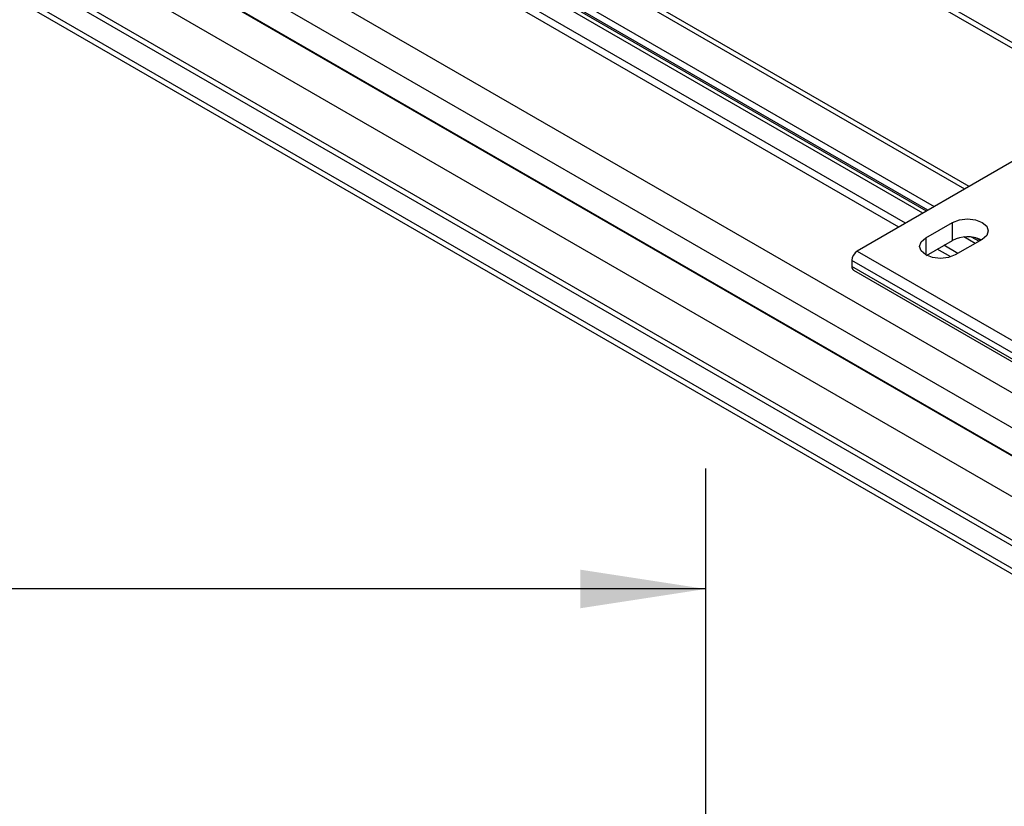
# Model space of a CAD drawing. Header units: millimetres. Extents: x 16 to 683, y 16 to 524.
# Tile 13 of 17: x 577 to 642, y 235 to 287. Entities that reach past the tile are written whole.
import ezdxf

# ---------------------------------------------------------------- set-up
doc = ezdxf.new("R2010")
doc.units = ezdxf.units.MM
doc.header["$LTSCALE"] = 2.5
doc.layers.add('DIMENSIONS', color=140, linetype='Continuous', lineweight=25)
doc.styles.add('SLDTEXTSTYLE0', font='TXT', dxfattribs={"width": 0.7})
doc.dimstyles.new('SLDDIMSTYLE1', dxfattribs={"dimtxt": 5.39502, "dimasz": 8.255, "dimexe": 0, "dimexo": 0.0625, "dimgap": 1.348755, "dimtad": 0, "dimtih": 1, "dimtoh": 1, "dimrnd": 1e-09, "dimzin": 12, "dimdsep": 46, "dimtxsty": 'SLDTEXTSTYLE0', "dimsah": 1, "dimcen": 0.09, "dimadec": 0, "dimazin": 3, "dimtfac": 1, "dimtofl": 0, "dimtmove": 0, "dimatfit": 3, "dimfxl": 0, "dimfrac": 2, "dimtolj": 1, "dimtzin": 12, "dimarcsym": 0})

# ---------------------------------------------------------------- blocks, each defined once
blk = doc.blocks.new('_D_1')
at = {"layer": 'DIMENSIONS'}
for p, q in [((273.796, 198.132), (273.796, 257.678)), ((622.192, 198.132), (622.192, 257.678)), ((436.261, 253.268), (434.497, 249.74)), ((439.789, 246.213), (436.261, 253.268)), ((273.796, 249.74), (341.73, 249.74)), ((349.04, 249.74), (347.229, 249.74)), ((347.229, 249.74), (347.229, 241.166)), ((369.56, 249.74), (371.372, 249.74)), ((371.372, 249.74), (371.372, 241.166)), ((434.497, 249.74), (376.871, 249.74)), ((441.553, 249.74), (439.789, 246.213)), ((622.192, 249.74), (441.553, 249.74)), ((347.229, 241.166), (349.04, 241.166)), ((371.372, 241.166), (369.56, 241.166))]:
    blk.add_line(p, q, dxfattribs=at)
for points in [[(273.796, 249.74), (282.051, 248.47), (282.051, 251.01)], [(622.192, 249.74), (613.937, 251.01), (613.937, 248.47)]]:
    blk.add_solid(points, dxfattribs=at)
at = {"layer": 'DIMENSIONS', "char_height": 5.2917, "attachment_point": 1, "style": 'SLDTEXTSTYLE0'}
for s, insert in [('1048.6', (346.796, 257.769)), ('41.28', (349.04, 247.987))]:
    blk.add_mtext(s, dxfattribs=dict(at, insert=insert))

msp = doc.modelspace()

# ---------------------------------------------------------------- linework, layer by layer
for p, q in [((303.91, 481.084), (657.464, 276.982)), ((304.214, 480.532), (657.767, 276.43)), ((304.964, 457.416), (658.517, 253.314)), ((303.91, 455.722), (657.464, 251.62)), ((657.329, 249.885), (303.776, 453.987)), ((657.47, 249.75), (303.917, 453.852)), ((634.901, 273.562), (324.838, 452.557)), ((659.932, 245.66), (306.379, 449.762)), ((639.232, 276.062), (338.004, 449.957)), ((639.525, 276.231), (338.297, 450.126)), ((636.817, 274.668), (335.852, 448.411)), ((335.986, 448.816), (637.234, 274.909)), ((303.776, 448.043), (657.329, 243.941)), ((303.917, 448.34), (657.47, 244.238)), ((635.34, 273.816), (333.862, 447.855)), ((636.47, 274.468), (335.88, 447.995)), ((636.721, 274.613), (335.972, 448.231)), ((303.91, 446.462), (657.464, 242.36)), ((304.214, 445.911), (657.767, 241.809)), ((646.303, 280.144), (632.161, 271.98)), ((636.669, 272.848), (638.436, 273.868)), ((638.436, 272.684), (638.436, 273.868)), ((636.669, 272.848), (636.669, 271.725)), ((639.918, 272.478), (639.177, 272.905)), ((640.168, 272.623), (639.687, 272.9)), ((640.264, 272.678), (639.971, 272.847)), ((636.723, 271.695), (638.436, 272.684)), ((638.787, 271.826), (637.868, 272.356)), ((640.381, 272.746), (638.613, 271.725)), ((632.161, 271.98), (660.445, 255.652)), ((638.311, 271.593), (637.429, 272.102)), ((660.092, 255.04), (631.807, 271.368)), ((631.807, 271.368), (631.807, 270.96)), ((660.092, 254.631), (631.807, 270.96)), ((631.911, 270.731), (660.195, 254.402))]:
    msp.add_line(p, q)
at = {"flags": 128}
for points in [[(638.436, 273.868), (638.882, 274.04), (639.409, 274.101), (639.935, 274.04), (640.381, 273.868), (640.679, 273.611), (640.784, 273.307), (640.679, 273.003), (640.381, 272.746)], [(638.613, 271.725), (638.167, 271.553), (637.641, 271.493), (637.115, 271.553), (636.669, 271.725), (636.371, 271.983), (636.266, 272.286), (636.371, 272.59), (636.669, 272.848)]]:
    msp.add_lwpolyline(points, dxfattribs=at)
for centre, radius, start, end in [((639.411, 270.793), 2.127, 64.532, 117.27902), ((632.575, 271.333), 0.768, 122.60548, 177.39452), ((632.056, 270.934), 0.25, 174.17954, 234.50828)]:
    msp.add_arc(centre, radius, start, end)

# ---------------------------------------------------------------- dimensions: what is measured, and where the dimension line sits
at = {"layer": 'DIMENSIONS'}
dim = msp.add_linear_dim(base=(273.796, 249.74), p1=(622.192, 194.957), p2=(273.796, 194.957), angle=0, text='1048.6', dimstyle='SLDDIMSTYLE1', dxfattribs=at)
dim.commit()
dim.dimension.update_dxf_attribs({"geometry": '_D_1', "text_midpoint": (359.3, 249.74), "dimtype": 160})

doc.saveas('drawing.dxf')
